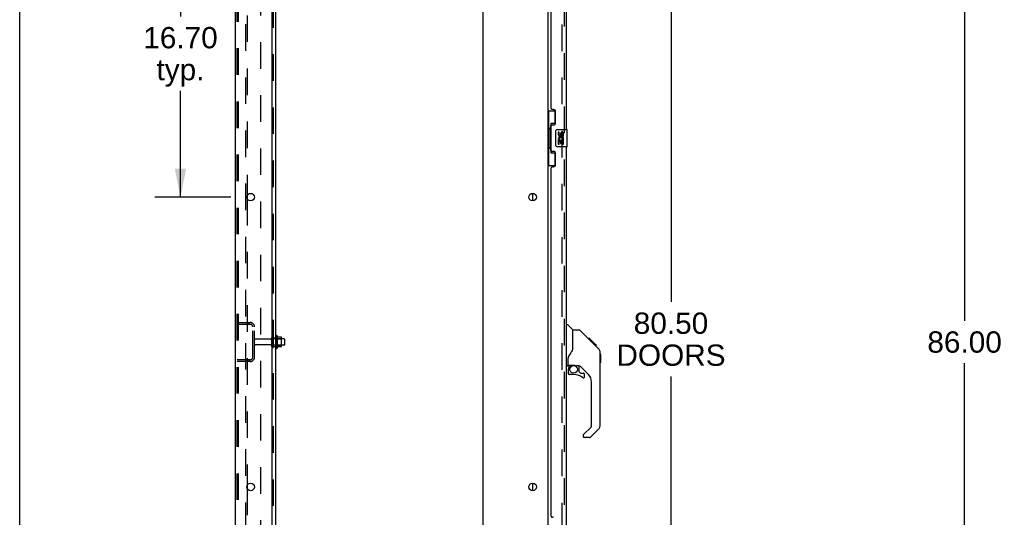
# Model space of a CAD drawing. Header units: inches. Extents: x 0 to 278, y 0 to 180.
# Tile 6 of 80: x 0 to 57, y 82 to 110. Entities that reach past the tile are written whole.
import ezdxf

# ---------------------------------------------------------------- set-up
doc = ezdxf.new("R2010")
doc.units = ezdxf.units.IN
doc.header["$LTSCALE"] = 15.310625
doc.header["$MEASUREMENT"] = 0
doc.linetypes.add('HIDDEN', pattern=[0.2, 0.1, -0.1])
doc.layers.get('0').update_dxf_attribs({"linetype": 'CONTINUOUS'})
for name, color, linetype in [('DEFAULT_2', 8, 'HIDDEN'), ('DIMENSIONS', 7, 'CONTINUOUS'), ('LEFTHAND_DOOR_ASSEMBLY', 7, 'CONTINUOUS'), ('RIGHTHAND_DOOR_ASSEMBLY', 7, 'CONTINUOUS'), ('SUBPANEL', 7, 'CONTINUOUS')]:
    doc.layers.add(name, color=color, linetype=linetype)
doc.styles.get("Standard").update_dxf_attribs({"font": 'arial.ttf'})
doc.dimstyles.new('DIMSTYLE_1', dxfattribs={"dimtxt": 1.228125, "dimasz": 1.6375, "dimexe": 0.09, "dimexo": 0.07, "dimgap": 0.0375, "dimtad": 0, "dimtih": 1, "dimtoh": 1, "dimzin": 4, "dimdsep": 46, "dimtxsty": 'Standard', "dimblk": '_FILLED', "dimblk1": '_FILLED', "dimblk2": '_FILLED', "dimcen": 0.09, "dimadec": 3, "dimazin": 1, "dimtfac": 1, "dimtdec": 3, "dimtofl": 0, "dimtmove": 0, "dimatfit": 3, "dimldrblk": '_FILLED', "dimfxl": 0, "dimtolj": 1, "dimtzin": 4, "dimarcsym": 0})

# ---------------------------------------------------------------- blocks, each defined once
blk = doc.blocks.new('_FILLED')
at = {"color": 0, "linetype": 'ByBlock'}
blk.add_solid([(0, 0), (-1, 0.2), (-1, -0.2)], dxfattribs=at)
blk = doc.blocks.new('*D9')
at = {"layer": 'DIMENSIONS', "color": 2, "linetype": 'Continuous'}
for p, q in [((32.386, 132.076), (39.002, 132.076)), ((37.528, 132.076), (37.528, 94.139)), ((37.528, 51.576), (37.528, 89.84)), ((32.386, 51.576), (39.002, 51.576))]:
    blk.add_line(p, q, dxfattribs=at)
at = {"layer": 'DIMENSIONS', "color": 2, "linetype": 'Continuous', "xscale": 1.6375, "yscale": 1.6375, "zscale": 1.6375}
for p, rotation in [((37.528, 132.076), 90), ((37.528, 51.576), 270)]:
    blk.add_blockref('_FILLED', p, dxfattribs=dict(at, rotation=rotation))
at = {"layer": 'DIMENSIONS', "color": 2, "linetype": 'Continuous', "insert": (37.528, 93.525), "char_height": 1.2281, "width": 6.28216, "attachment_point": 2, "line_spacing_factor": 0.9}
blk.add_mtext('80.50\\PDOORS', dxfattribs=at)
blk = doc.blocks.new('*D15')
at = {"layer": 'DIMENSIONS', "color": 2, "linetype": 'Continuous'}
for p, q in [((12.157, 116.876), (7.791, 116.876)), ((9.265, 116.876), (9.265, 110.597)), ((9.265, 100.176), (9.265, 106.299)), ((12.157, 100.176), (7.791, 100.176))]:
    blk.add_line(p, q, dxfattribs=at)
at = {"layer": 'DIMENSIONS', "color": 2, "linetype": 'Continuous', "xscale": 1.6375, "yscale": 1.6375, "zscale": 1.6375}
for p, rotation in [((9.265, 116.876), 90), ((9.265, 100.176), 270)]:
    blk.add_blockref('_FILLED', p, dxfattribs=dict(at, rotation=rotation))
at = {"layer": 'DIMENSIONS', "color": 2, "linetype": 'Continuous', "insert": (9.265, 109.983), "char_height": 1.2281, "width": 4.29159, "attachment_point": 2, "line_spacing_factor": 0.9}
blk.add_mtext('16.70\\Ptyp.', dxfattribs=at)
blk = doc.blocks.new('*D18')
at = {"layer": 'DIMENSIONS', "color": 2, "linetype": 'Continuous'}
for p, q in [((56.663, 134.826), (52.97, 134.826)), ((54.444, 134.826), (54.444, 93.054)), ((54.444, 48.826), (54.444, 90.598)), ((56.663, 48.826), (52.97, 48.826))]:
    blk.add_line(p, q, dxfattribs=at)
at = {"layer": 'DIMENSIONS', "color": 2, "linetype": 'Continuous', "xscale": 1.6375, "yscale": 1.6375, "zscale": 1.6375}
for p, rotation in [((54.444, 134.826), 90), ((54.444, 48.826), 270)]:
    blk.add_blockref('_FILLED', p, dxfattribs=dict(at, rotation=rotation))
at = {"layer": 'DIMENSIONS', "color": 2, "linetype": 'Continuous', "insert": (54.444, 92.44), "char_height": 1.2281, "width": 4.29159, "attachment_point": 2, "line_spacing_factor": 0.9}
blk.add_mtext('86.00', dxfattribs=at)

msp = doc.modelspace()

# ---------------------------------------------------------------- linework, layer by layer
at = {"color": 7, "linetype": 'Continuous'}
for p, q in [((0, 0), (0, 180.125)), ((29.574, 99.958), (29.574, 100.393)), ((14.827, 92.182), (14.827, 91.47)), ((15.083, 92.103), (14.855, 92.103)), ((15.093, 91.57), (15.093, 92.081)), ((15.227, 92.013), (15.093, 92.013)), ((15.257, 91.983), (15.257, 91.668)), ((15.083, 91.548), (14.855, 91.548)), ((15.227, 91.638), (15.093, 91.638)), ((29.574, 83.258), (29.574, 83.693))]:
    msp.add_line(p, q, dxfattribs=at)
at = {"color": 3, "linetype": 'Continuous'}
for p, q in [((12.428, 48.93), (12.428, 134.722)), ((14.553, 50.951), (14.553, 131.326)), ((26.678, 131.326), (26.678, 50.951)), ((30.428, 131.378), (30.428, 52.274)), ((13.108, 100.273), (13.108, 100.078)), ((13.108, 83.573), (13.108, 83.378))]:
    msp.add_line(p, q, dxfattribs=at)
for centre in [(13.303, 100.176), (29.553, 100.176), (13.303, 83.476), (29.553, 83.476)]:
    msp.add_circle(centre, 0.219, dxfattribs=at)
at = {"color": 7, "linetype": 'Continuous'}
for centre, radius, start, end in [((14.796, 92.16), 0.0384, 34.4497, 180), ((14.227, 91.826), 0.698, 23.9679, 30.6631), ((14.874, 92.113), 0.01, 203.9679, 270), ((15.083, 92.093), 0.01, 5.1938, 90), ((14.952, 92.081), 0.141, 0, 5.2081), ((15.227, 91.983), 0.03, 360, 90), ((14.796, 91.492), 0.0384, 180, 325.5503), ((14.227, 91.826), 0.698, 329.3369, 336.0321), ((14.874, 91.538), 0.01, 90, 156.0321), ((15.083, 91.558), 0.01, 270, 354.8062), ((14.952, 91.57), 0.141, 354.7919, 360), ((15.227, 91.668), 0.03, 270, 0)]:
    msp.add_arc(centre, radius, start, end, dxfattribs=at)
at = {"layer": 'DEFAULT_2', "color": 8, "linetype": 'HIDDEN'}
for p, q in [((12.532, 49.043), (12.532, 134.608)), ((12.606, 49.043), (12.606, 134.608)), ((13.004, 134.638), (13.004, 49.013)), ((31.241, 131.56), (31.241, 52.091)), ((13.108, 116.778), (13.108, 100.273)), ((13.108, 100.078), (13.108, 83.573)), ((12.532, 92.951), (13.286, 92.951)), ((12.532, 92.847), (13.286, 92.847)), ((13.205, 92.951), (13.205, 92.847)), ((13.428, 90.947), (13.428, 92.704)), ((13.532, 90.947), (13.532, 92.704)), ((14.46, 91.991), (13.562, 91.991)), ((14.522, 91.568), (14.522, 92.083)), ((14.632, 91.568), (14.632, 92.083)), ((15.093, 92.013), (14.632, 92.013)), ((14.757, 92.16), (14.757, 91.492)), ((14.777, 92.009), (14.757, 92.029)), ((14.777, 92.009), (14.777, 91.642)), ((14.777, 92.009), (15.073, 92.009)), ((15.073, 92.009), (15.093, 92.029)), ((15.073, 92.009), (15.073, 91.642)), ((14.46, 91.661), (13.562, 91.661)), ((15.093, 91.638), (14.632, 91.638)), ((14.777, 91.642), (14.757, 91.622)), ((14.777, 91.642), (15.073, 91.642)), ((15.073, 91.642), (15.093, 91.622)), ((13.286, 90.805), (12.532, 90.805)), ((13.205, 90.805), (13.205, 90.701)), ((13.286, 90.701), (12.532, 90.701)), ((13.108, 83.378), (13.108, 66.873))]:
    msp.add_line(p, q, dxfattribs=at)
for centre, radius, start, end in [((13.286, 92.704), 0.246, 0, 90), ((13.286, 92.704), 0.142, 0, 90), ((13.562, 91.961), 0.03, 90, 180), ((14.46, 92.053), 0.0625, 270, 360), ((14.577, 92.083), 0.055, 360, 180), ((13.562, 91.691), 0.03, 180, 270), ((14.46, 91.598), 0.0625, 0, 90), ((14.577, 91.568), 0.055, 180, 0), ((13.286, 90.947), 0.246, 270, 360), ((13.286, 90.947), 0.142, 270, 360)]:
    msp.add_arc(centre, radius, start, end, dxfattribs=at)
at = {"layer": 'LEFTHAND_DOOR_ASSEMBLY', "color": 8, "linetype": 'HIDDEN'}
msp.add_line((31.382, 51.822), (31.382, 131.829), dxfattribs=at)
at = {"layer": 'LEFTHAND_DOOR_ASSEMBLY', "color": 3, "linetype": 'Continuous'}
for p, q in [((31.486, 126.576), (31.486, 104.076)), ((30.632, 105.283), (30.632, 125.368)), ((30.752, 105.223), (30.692, 105.223)), ((30.882, 104.473), (30.882, 105.093)), ((30.632, 102.868), (30.632, 104.283)), ((30.692, 104.343), (30.752, 104.343)), ((30.752, 102.808), (30.692, 102.808)), ((31.486, 103.076), (31.486, 80.576)), ((30.882, 102.058), (30.882, 102.678)), ((30.632, 81.783), (30.632, 101.868)), ((30.692, 101.928), (30.752, 101.928)), ((30.752, 81.723), (30.692, 81.723))]:
    msp.add_line(p, q, dxfattribs=at)
at = {"layer": 'LEFTHAND_DOOR_ASSEMBLY', "color": 7, "linetype": 'Continuous'}
for p, q in [((30.428, 105.151), (30.869, 105.151)), ((30.467, 105.151), (30.467, 104.126)), ((30.832, 105.151), (30.832, 104.371)), ((30.605, 104.416), (30.605, 102.736)), ((30.832, 104.416), (30.605, 104.416)), ((30.446, 104.126), (30.446, 103.026)), ((30.446, 104.126), (30.568, 104.126)), ((30.568, 104.156), (30.568, 104.176)), ((30.568, 103.026), (30.568, 104.126)), ((30.891, 103.176), (30.891, 103.976)), ((30.991, 104.076), (31.531, 104.076)), ((31.029, 103.922), (31.029, 103.785)), ((31.092, 103.922), (31.029, 103.922)), ((31.092, 103.785), (31.092, 103.922)), ((31.157, 103.848), (31.157, 103.779)), ((31.218, 103.785), (31.218, 103.827)), ((31.281, 103.827), (31.281, 103.691)), ((31.343, 103.691), (31.343, 103.827)), ((31.546, 103.091), (31.546, 104.061)), ((31.029, 103.46), (31.029, 103.23)), ((31.047, 103.46), (31.029, 103.46)), ((31.082, 103.46), (31.109, 103.479)), ((31.082, 103.46), (31.343, 103.46)), ((31.092, 103.23), (31.092, 103.397)), ((31.092, 103.397), (31.157, 103.397)), ((31.157, 103.397), (31.157, 103.261)), ((31.157, 103.261), (31.218, 103.261)), ((31.218, 103.261), (31.218, 103.397)), ((31.218, 103.397), (31.281, 103.397)), ((31.273, 103.496), (31.33, 103.471)), ((31.281, 103.691), (31.343, 103.691)), ((31.281, 103.397), (31.281, 103.23)), ((31.343, 103.23), (31.343, 103.46)), ((30.446, 103.026), (30.568, 103.026)), ((30.467, 103.026), (30.467, 102.001)), ((30.568, 102.975), (30.568, 102.995)), ((30.605, 102.736), (30.832, 102.736)), ((30.832, 102.781), (30.832, 102.001)), ((31.531, 103.076), (30.991, 103.076)), ((31.029, 103.23), (31.092, 103.23)), ((31.281, 103.23), (31.343, 103.23)), ((30.428, 102.001), (30.869, 102.001)), ((31.486, 92.83), (31.549, 92.83)), ((31.874, 92.52), (31.577, 92.818)), ((32.241, 92.515), (31.88, 92.515)), ((31.88, 91.41), (31.88, 92.515)), ((33.062, 91.727), (32.297, 92.492)), ((32.818, 92.037), (32.751, 92.037)), ((32.826, 92.03), (32.759, 92.03)), ((32.835, 92.02), (32.768, 92.02)), ((32.842, 92.014), (32.775, 92.014)), ((32.85, 92.006), (32.783, 92.006)), ((32.869, 91.986), (32.803, 91.986)), ((32.818, 92.037), (33.145, 91.71)), ((32.892, 91.963), (32.825, 91.963)), ((32.915, 91.94), (32.848, 91.94)), ((32.939, 91.916), (32.872, 91.916)), ((31.88, 91.473), (31.859, 91.415)), ((32.963, 91.892), (32.896, 91.892)), ((32.986, 91.869), (32.92, 91.869)), ((32.979, 91.81), (32.935, 91.853)), ((33.009, 91.847), (32.942, 91.847)), ((33.029, 91.827), (32.962, 91.827)), ((33.035, 91.753), (32.979, 91.81)), ((33.046, 91.809), (32.979, 91.809)), ((33.059, 91.796), (32.992, 91.796)), ((33.063, 91.792), (32.997, 91.792)), ((33.065, 91.79), (32.999, 91.79)), ((33.066, 91.789), (32.999, 91.789)), ((33.067, 91.789), (33, 91.789)), ((33.069, 91.786), (33.002, 91.786)), ((33.074, 91.782), (33.007, 91.782)), ((33.08, 91.776), (33.013, 91.776)), ((33.093, 91.762), (33.026, 91.762)), ((33.061, 91.726), (33.035, 91.753)), ((33.108, 91.747), (33.041, 91.747)), ((33.116, 91.74), (33.049, 91.74)), ((33.123, 91.733), (33.056, 91.733)), ((33.062, 91.726), (33.34, 91.448)), ((33.135, 91.721), (33.068, 91.721)), ((33.14, 91.715), (33.073, 91.715)), ((33.143, 91.712), (33.077, 91.712)), ((33.145, 91.711), (33.078, 91.711)), ((33.145, 91.71), (33.078, 91.71)), ((33.145, 91.71), (33.079, 91.71)), ((33.234, 91.622), (33.145, 91.71)), ((33.163, 91.626), (33.23, 91.626)), ((33.231, 91.624), (33.164, 91.624)), ((33.234, 91.622), (33.167, 91.622)), ((31.605, 90.487), (31.605, 90.894)), ((33.455, 91.171), (33.454, 91.201)), ((33.455, 87.068), (33.455, 91.171)), ((33.475, 91.119), (33.455, 91.139)), ((33.475, 91.119), (33.475, 90.643)), ((31.565, 90.448), (31.486, 90.448)), ((31.605, 90.27), (31.605, 90.033)), ((31.624, 90.489), (31.919, 90.489)), ((31.662, 90.409), (31.742, 90.489)), ((31.676, 90.395), (31.67, 90.402)), ((32.192, 90.448), (32.105, 90.448)), ((32.234, 90.116), (32.234, 90.443)), ((32.77, 89.951), (32.269, 90.453)), ((33.475, 90.643), (33.455, 90.623)), ((31.919, 89.954), (31.683, 89.954)), ((32.238, 90.108), (32.31, 90.036)), ((32.318, 90.033), (32.471, 90.033)), ((32.549, 89.835), (32.549, 89.954)), ((32.943, 86.982), (32.943, 89.534)), ((32.484, 86.491), (32.92, 86.926)), ((32.471, 86.457), (32.471, 86.393)), ((32.832, 86.314), (32.549, 86.314)), ((33.34, 86.789), (32.887, 86.337))]:
    msp.add_line(p, q, dxfattribs=at)
for points in [[(30.605, 104.392), (30.606, 104.389), (30.606, 104.385), (30.607, 104.381), (30.608, 104.377), (30.61, 104.372), (30.612, 104.367), (30.614, 104.361), (30.617, 104.355), (30.621, 104.349), (30.625, 104.342), (30.629, 104.335), (30.634, 104.327), (30.639, 104.318), (30.641, 104.315)], [(30.891, 103.976), (30.892, 103.982), (30.892, 103.988), (30.893, 103.994), (30.895, 104), (30.896, 104.006), (30.898, 104.012)], [(30.641, 102.837), (30.639, 102.833), (30.634, 102.825), (30.629, 102.817), (30.625, 102.81), (30.621, 102.803), (30.617, 102.796), (30.614, 102.79), (30.612, 102.785), (30.61, 102.78), (30.608, 102.775), (30.607, 102.771), (30.606, 102.767), (30.606, 102.763), (30.605, 102.759)], [(30.898, 103.14), (30.896, 103.145), (30.895, 103.151), (30.893, 103.157), (30.892, 103.163), (30.892, 103.169), (30.891, 103.176)], [(32.297, 92.492), (32.289, 92.498), (32.281, 92.504), (32.271, 92.509), (32.262, 92.512), (32.252, 92.514), (32.241, 92.515)], [(31.859, 91.415), (31.829, 91.346), (31.792, 91.276), (31.75, 91.204), (31.703, 91.13), (31.658, 91.065)], [(33.455, 91.171), (33.454, 91.2), (33.448, 91.241), (33.439, 91.282), (33.425, 91.321), (33.407, 91.358), (33.386, 91.393), (33.36, 91.426), (33.34, 91.448)], [(31.658, 91.065), (31.647, 91.048), (31.632, 91.019), (31.619, 90.987), (31.61, 90.953), (31.606, 90.919), (31.605, 90.894)], [(31.676, 90.395), (31.667, 90.385), (31.658, 90.374), (31.651, 90.363), (31.644, 90.351), (31.638, 90.338), (31.633, 90.325), (31.629, 90.312), (31.627, 90.298), (31.625, 90.284), (31.625, 90.27)], [(31.665, 90.407), (31.664, 90.408), (31.663, 90.409), (31.662, 90.409), (31.662, 90.409)], [(31.67, 90.402), (31.668, 90.404), (31.665, 90.407)], [(31.919, 90.489), (31.927, 90.489), (31.947, 90.488), (31.967, 90.485), (31.988, 90.482), (32.007, 90.477), (32.025, 90.472), (32.041, 90.467), (32.055, 90.462), (32.067, 90.457), (32.078, 90.454), (32.087, 90.451), (32.095, 90.449), (32.103, 90.448), (32.104, 90.448)]]:
    msp.add_lwpolyline(points, dxfattribs=at)
msp.add_circle((31.919, 90.249), 0.217, dxfattribs=at)
at = {"layer": 'LEFTHAND_DOOR_ASSEMBLY', "color": 3, "linetype": 'Continuous'}
for centre, radius, start, end in [((30.692, 105.283), 0.06, 180, 270), ((30.752, 105.093), 0.13, 0, 90), ((30.752, 104.473), 0.13, 270, 360), ((30.692, 104.283), 0.06, 90, 180), ((30.692, 102.868), 0.06, 180, 270), ((30.752, 102.678), 0.13, 0, 90), ((30.692, 101.868), 0.06, 90, 180), ((30.752, 102.058), 0.13, 270, 360), ((30.692, 81.783), 0.06, 180, 270)]:
    msp.add_arc(centre, radius, start, end, dxfattribs=at)
at = {"layer": 'LEFTHAND_DOOR_ASSEMBLY', "color": 7, "linetype": 'Continuous'}
for centre, radius, start, end in [((30.991, 103.976), 0.1, 90, 158.7946), ((31.249, 103.827), 0.0943, 68.6999, 167.4338), ((31.249, 103.827), 0.0314, 0, 180.0485), ((31.249, 103.827), 0.0943, 0, 68.6704), ((31.531, 104.061), 0.015, 0, 90), ((31.123, 103.785), 0.0943, 180, 360), ((31.183, 103.534), 0.154, 161.4199, 206.1963), ((31.186, 103.534), 0.157, 336.5966, 161.8791), ((31.186, 103.534), 0.157, 205.737, 207.8532), ((31.123, 103.785), 0.0314, 180, 261.2295), ((31.186, 103.534), 0.0943, 336.5966, 215.1122), ((31.123, 103.79), 0.0362, 263.4285, 341.7628), ((30.991, 103.176), 0.1, 201.205, 270), ((31.531, 103.091), 0.015, 270, 360), ((31.549, 92.79), 0.0394, 45, 90), ((31.86, 92.507), 0.0197, 0, 45), ((33.022, 91.154), 0.433, 42.2386, 42.7273), ((31.565, 90.487), 0.0394, 270, 360), ((31.624, 90.509), 0.0197, 180, 270), ((31.801, 90.27), 0.197, 135, 180), ((32.192, 90.251), 0.197, 45, 90), ((31.683, 90.033), 0.0787, 180, 270), ((31.919, 89.166), 0.787, 50.4788, 90), ((32.246, 90.116), 0.0118, 180, 225), ((32.318, 90.044), 0.0118, 225, 270), ((32.471, 89.835), 0.0787, 230.4788, 360), ((32.471, 89.954), 0.0787, 0, 90), ((32.353, 89.534), 0.591, 0, 45), ((32.864, 86.982), 0.0787, 315, 360), ((33.061, 87.068), 0.394, 315, 360), ((32.518, 86.457), 0.0472, 135, 180), ((32.549, 86.393), 0.0787, 180, 270), ((32.832, 86.393), 0.0787, 270, 315)]:
    msp.add_arc(centre, radius, start, end, dxfattribs=at)
for centre, start_param, end_param in [((30.673, 104.166), 0.699287, 1.51401), ((30.673, 104.166), -4.655602, -3.84088), ((30.673, 102.985), 0.699287, 1.51401), ((30.673, 102.985), -4.655602, -3.84088)]:
    msp.add_ellipse(centre, major_axis=(0, 0.18), ratio=0.579493, start_param=start_param, end_param=end_param, dxfattribs=at)
at = {"layer": 'RIGHTHAND_DOOR_ASSEMBLY', "color": 8, "linetype": 'HIDDEN'}
msp.add_line((31.382, 51.822), (31.382, 131.829), dxfattribs=at)
at = {"layer": 'RIGHTHAND_DOOR_ASSEMBLY', "color": 7, "linetype": 'Continuous'}
for centre, radius, start, end in [((33.022, 91.154), 0.433, 42.2386, 42.7273), ((31.801, 90.27), 0.197, 135, 180), ((31.683, 90.033), 0.0787, 180, 270), ((32.471, 89.835), 0.0787, 230.4788, 360), ((32.471, 89.954), 0.0787, 0, 90), ((33.061, 87.068), 0.394, 315, 360)]:
    msp.add_arc(centre, radius, start, end, dxfattribs=at)
at = {"layer": 'SUBPANEL', "color": 3, "linetype": 'Continuous'}
msp.add_line((14.757, 52.982), (14.757, 130.669), dxfattribs=at)
at = {"layer": 'SUBPANEL', "color": 8, "linetype": 'HIDDEN'}
for p, q in [((14.632, 54.822), (14.632, 128.83)), ((13.882, 124.419), (13.882, 59.232)), ((14.632, 92.076), (14.757, 92.076)), ((14.632, 91.576), (14.757, 91.576))]:
    msp.add_line(p, q, dxfattribs=at)

# ---------------------------------------------------------------- dimensions: what is measured, and where the dimension line sits
at = {"layer": 'DIMENSIONS', "color": 2, "linetype": 'Continuous'}
dim = msp.add_linear_dim(base=(54.444, 48.826), p1=(56.733, 134.826), p2=(56.733, 48.826), angle=270, dimstyle='DIMSTYLE_1', dxfattribs=at)
dim.commit()
dim.dimension.update_dxf_attribs({"geometry": '*D18', "text_midpoint": (54.437, 91.819), "dimtype": 160})
for base, p1, p2, text, picture, middle in [((37.528, 51.576), (32.316, 132.076), (32.316, 51.576), '<>\\PDOORS', '*D9', (37.528, 91.99)), ((9.265, 100.176), (12.227, 116.876), (12.227, 100.176), '<>\\Ptyp.', '*D15', (9.265, 108.448))]:
    dim = msp.add_linear_dim(base=base, p1=p1, p2=p2, angle=270, text=text, dimstyle='DIMSTYLE_1', dxfattribs=at)
    dim.commit()
    dim.dimension.update_dxf_attribs({"geometry": picture, "text_midpoint": middle, "dimtype": 160})

doc.saveas('drawing.dxf')
